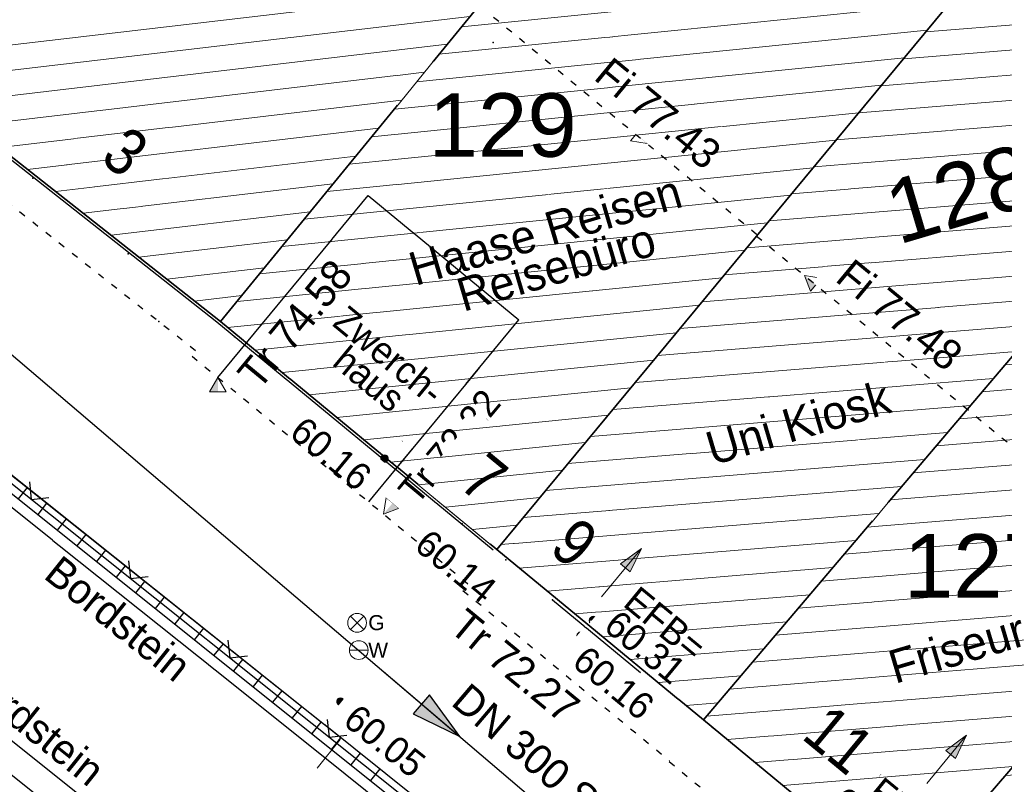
# Model space of a CAD drawing. Header units: metres. Extents: x 32365810 to 32367010, y 5620411 to 5622366.
# Tile 73 of 198: x 32366165 to 32366180, y 5622030 to 5622042. Entities that reach past the tile are written whole.
import ezdxf

# ---------------------------------------------------------------- set-up
doc = ezdxf.new("R2010")
doc.units = ezdxf.units.M
for name, pattern in [('1000.100', [0]), ('1000.110', [0]), ('1000.195', [0]), ('1000.196', [0.225, 0.075, -0.15]), ('1000.300', [0]), ('1600.1047', [0]), ('1600.2028', [0]), ('1600.2505', [0]), ('1600.25101', [0])]:
    doc.linetypes.add(name, pattern=pattern)
doc.layers.get('0').update_dxf_attribs({"color": 1, "linetype": 'CONTINUOUS'})
for name, color, linetype in [('Beschriftung Gebäude', 7, 'CONTINUOUS'), ('Beschriftung Kanalbestand (AMT 66)', 7, 'CONTINUOUS'), ('Beschriftung Topographie', 7, 'CONTINUOUS'), ('EFB-_ Dachhöhen Bestandsgebäude (NHN)', 7, 'CONTINUOUS'), ('Flurstücke_Grenzpunkte', 11, 'CONTINUOUS'), ('Gasleitung', 7, 'CONTINUOUS'), ('Gebäude', 31, 'CONTINUOUS'), ('Höhen_ gemessen (NHN)', 7, 'CONTINUOUS'), ('Höhentexte_ gemessen (NHN)', 7, 'CONTINUOUS'), ('Lagebezeichnungen', 12, 'CONTINUOUS'), ('Leitungen Kanalbestand (AMT 66)', 7, 'CONTINUOUS'), ('Siedlungsflächen - Bauwerke u. Einrichtungen', 51, 'CONTINUOUS'), ('Symbole Topographie', 7, 'CONTINUOUS'), ('Topographie_ örtl. Aufnahme', 7, 'CONTINUOUS'), ('Wasserleitung', 7, 'CONTINUOUS')]:
    doc.layers.add(name, color=color, linetype=linetype)
doc.styles.add('Arial', font='Arial.ttf')
doc.styles.add('Beschriftung schwarz_ Stift 0.25', font='Century Gothic.ttf')
doc.styles.add('Beschriftung Topographie_ blau', font='Century Gothic.ttf')
doc.styles.add('Dachhöhe NHN_ Bestand_ gemessen', font='Century Gothic.ttf')
doc.styles.add('Dachhöhe NHN_ Bestand_ gemessen_ schwarz', font='Century Gothic.ttf')
doc.styles.add('Flurstücksnummer - K 10 700', font='Arial.ttf')
doc.styles.add('Hausnummern NRW', font='Arial.ttf', dxfattribs={"width": 0.85})
doc.styles.add('Höhe NHN_ gemessen_ blau', font='Century Gothic.ttf')
doc.styles.add('Kanal Mischwasser_ Beschriftung allgemein_ dünn_ lila', font='Century Gothic.ttf')
doc.styles.add('Name - Bauwerken u. Einrichtungen - F 10', font='Arial.ttf')

# ---------------------------------------------------------------- blocks, each defined once
blk = doc.blocks.new('S1000.360')
at = {"lineweight": -2}
blk.add_hatch(color=0, dxfattribs=at).paths.add_polyline_path([(0, 0.25), (0.05, 0.05), (-0.05, 0.05)], flags=0)
at = {"color": 0, "lineweight": -2}
for p, q in [((-0.05, 0.05), (0, 0.25)), ((0, 0.25), (0.05, 0.05)), ((0, 0.25), (0, -0.25)), ((0.05, 0.05), (-0.05, 0.05))]:
    blk.add_line(p, q, dxfattribs=at)
blk = doc.blocks.new('S1000.549', base_point=(-0.2, 0))
at = {"color": 0, "lineweight": -2}
blk.add_line((-0.45, 0), (0.05, 0), dxfattribs=at)
blk.add_circle((-0.2, 0), 0.25, dxfattribs=at)
at = {"color": 0, "lineweight": -2, "insert": (0.05246, -0.199999), "char_height": 0.4, "attachment_point": 7, "line_spacing_factor": 0.69, "style": 'Arial'}
blk.add_mtext('W', dxfattribs=at)
blk = doc.blocks.new('S1000.550', base_point=(-0.2, 0))
at = {"color": 0, "lineweight": -2}
for p, q in [((-0.376777, 0.176777), (-0.023224, -0.176777)), ((-0.376777, -0.176777), (-0.023224, 0.176777))]:
    blk.add_line(p, q, dxfattribs=at)
blk.add_circle((-0.2, 0), 0.25, dxfattribs=at)
at = {"color": 0, "lineweight": -2, "insert": (0.09684, -0.2), "char_height": 0.4, "attachment_point": 7, "line_spacing_factor": 0.69, "style": 'Arial'}
blk.add_mtext('G', dxfattribs=at)
blk = doc.blocks.new('S1000.15')
at = {"color": 0, "lineweight": -2}
for p, q in [((-0.5, 0.05), (-0.485, 0.1)), ((0.495, 0.05), (-0.5, 0.05)), ((-0.5, -0.05), (-0.5, 0)), ((-0.5, 0), (0.5, 0)), ((-0.485, 0.1), (0.49, 0.1)), ((-0.475, 0.15), (-0.455, 0.2)), ((0.475, 0.15), (-0.475, 0.15)), ((-0.455, 0.2), (0.455, 0.2)), ((-0.43, 0.25), (-0.4, 0.3)), ((0.43, 0.25), (-0.43, 0.25)), ((-0.4, 0.3), (0.395, 0.3)), ((-0.355, 0.35), (-0.295, 0.4)), ((0.36, 0.35), (-0.355, 0.35)), ((-0.295, 0.4), (0.3, 0.4)), ((0.22, 0.45), (-0.215, 0.45)), ((0.3, 0.4), (0.22, 0.45)), ((0.395, 0.3), (0.36, 0.35)), ((0.455, 0.2), (0.43, 0.25)), ((0.49, 0.1), (0.475, 0.15)), ((0.5, 0), (0.495, 0.05)), ((0.495, -0.05), (-0.5, -0.05)), ((-0.475, -0.15), (-0.49, -0.1)), ((-0.49, -0.1), (0.485, -0.1)), ((0.475, -0.15), (-0.475, -0.15)), ((-0.43, -0.25), (-0.455, -0.2)), ((-0.455, -0.2), (0.46, -0.2)), ((0.425, -0.25), (-0.43, -0.25)), ((-0.355, -0.35), (-0.4, -0.3)), ((-0.4, -0.3), (0.395, -0.3)), ((0.345, -0.35), (-0.355, -0.35)), ((-0.205, -0.45), (-0.29, -0.4)), ((-0.29, -0.4), (0.285, -0.4)), ((0.2, -0.45), (-0.205, -0.45)), ((0.285, -0.4), (0.345, -0.35)), ((0.395, -0.3), (0.425, -0.25)), ((0.46, -0.2), (0.475, -0.15)), ((0.485, -0.1), (0.495, -0.05))]:
    blk.add_line(p, q, dxfattribs=at)
blk.add_circle((0, 0), 0.5, dxfattribs=at)
blk = doc.blocks.new('S1000.400')
at = {"lineweight": -2}
blk.add_hatch(color=0, dxfattribs=at).paths.add_polyline_path([(-0.49, 0), (0.49, 0), (0.479292, -0.101877), (0.447637, -0.199301), (0.396418, -0.288015), (0.327874, -0.364141), (0.245, -0.424352), (0.151418, -0.466018), (0.051219, -0.487316), (-0.051219, -0.487316), (-0.151418, -0.466018), (-0.245, -0.424352), (-0.327874, -0.364141), (-0.396418, -0.288015), (-0.447637, -0.199301), (-0.479292, -0.101877)], flags=0)
at = {"color": 0, "lineweight": -2}
blk.add_circle((0, 0), 0.5, dxfattribs=at)
for start, end in [(0, 180), (180, 0)]:
    blk.add_arc((0, 0), 0.49, start, end, dxfattribs=at)
blk = doc.blocks.new('S1000.114', base_point=(0, 0.366025))
at = {"lineweight": -2}
blk.add_hatch(color=0, dxfattribs=at).paths.add_polyline_path([(-0.5, -0.5), (0, 0.366026), (0, -0.5)], flags=0)
at = {"color": 0, "lineweight": -2}
for p, q in [((0, 0.366026), (-0.5, -0.5)), ((0.5, -0.5), (0, 0.366026)), ((-0.5, -0.5), (0, -0.5)), ((0, -0.5), (0.5, -0.5))]:
    blk.add_line(p, q, dxfattribs=at)
blk = doc.blocks.new('O1125')
at = {"layer": 'Flurstücke_Grenzpunkte', "color": 7, "linetype": '1600.2028', "lineweight": 35}
for p, q in [((32366155.039, 5622047.531), (32366167.904, 5622037.375)), ((32366167.904, 5622037.375), (32366175.494, 5622046.668))]:
    blk.add_line(p, q, dxfattribs=at)
blk = doc.blocks.new('O1282')
at = {"layer": 'Flurstücke_Grenzpunkte', "color": 7, "linetype": '1600.2028', "lineweight": 35}
for p, q in [((32366167.904, 5622037.375), (32366175.494, 5622046.668)), ((32366172.035, 5622033.966), (32366179.668, 5622043.178)), ((32366167.904, 5622037.375), (32366172.035, 5622033.966))]:
    blk.add_line(p, q, dxfattribs=at)
at = {"layer": 'Flurstücke_Grenzpunkte', "color": 7, "lineweight": 18, "insert": (32366172.124081, 5622039.828176), "char_height": 0.95, "attachment_point": 8, "line_spacing_factor": 0.69, "style": 'Flurstücksnummer - K 10 700', "bg_fill": 2}
blk.add_mtext('129', dxfattribs=at)
blk = doc.blocks.new('O1462')
at = {"layer": 'Flurstücke_Grenzpunkte', "color": 7, "linetype": '1600.2028', "lineweight": 35}
for p, q in [((32366155.039, 5622047.531), (32366167.904, 5622037.375)), ((32366167.904, 5622037.375), (32366172.035, 5622033.966)), ((32366175.126, 5622031.416), (32366172.035, 5622033.966)), ((32366178.187, 5622028.892), (32366175.126, 5622031.416))]:
    blk.add_line(p, q, dxfattribs=at)
blk = doc.blocks.new('O1471')
at = {"layer": 'Flurstücke_Grenzpunkte', "color": 7, "linetype": '1600.2028', "lineweight": 35}
for p, q in [((32366179.668, 5622043.178), (32366182.856, 5622047.026)), ((32366182.856, 5622047.026), (32366186.103, 5622044.351)), ((32366182.9, 5622040.576), (32366186.103, 5622044.351)), ((32366172.035, 5622033.966), (32366179.668, 5622043.178)), ((32366175.126, 5622031.416), (32366182.9, 5622040.576)), ((32366175.126, 5622031.416), (32366172.035, 5622033.966))]:
    blk.add_line(p, q, dxfattribs=at)
at = {"layer": 'Flurstücke_Grenzpunkte', "color": 7, "lineweight": 18, "insert": (32366179.103838, 5622038.825336), "char_height": 0.95, "attachment_point": 8, "rotation": 16.5124674, "line_spacing_factor": 0.69, "style": 'Flurstücksnummer - K 10 700', "bg_fill": 2}
blk.add_mtext('128', dxfattribs=at)
blk = doc.blocks.new('O1703')
at = {"layer": 'Flurstücke_Grenzpunkte', "color": 7, "linetype": '1600.2028', "lineweight": 35}
for p, q in [((32366182.9, 5622040.576), (32366186.103, 5622044.351)), ((32366186.103, 5622044.351), (32366189.234, 5622041.77)), ((32366185.985, 5622037.983), (32366189.234, 5622041.77)), ((32366175.126, 5622031.416), (32366182.9, 5622040.576)), ((32366178.187, 5622028.892), (32366185.985, 5622037.983)), ((32366178.187, 5622028.892), (32366175.126, 5622031.416))]:
    blk.add_line(p, q, dxfattribs=at)
at = {"layer": 'Flurstücke_Grenzpunkte', "color": 7, "lineweight": 18, "insert": (32366179.231564, 5622033.245916), "char_height": 0.95, "attachment_point": 8, "line_spacing_factor": 0.69, "style": 'Flurstücksnummer - K 10 700', "bg_fill": 2}
blk.add_mtext('127', dxfattribs=at)
blk = doc.blocks.new('O1959')
at = {"layer": 'Flurstücke_Grenzpunkte', "color": 7, "linetype": '1600.2028', "lineweight": 35}
for p, q in [((32366185.985, 5622037.983), (32366189.234, 5622041.77)), ((32366189.234, 5622041.77), (32366192.395, 5622039.166)), ((32366192.395, 5622039.166), (32366189.143, 5622035.431)), ((32366178.187, 5622028.892), (32366185.985, 5622037.983)), ((32366189.117, 5622035.401), (32366181.246, 5622026.367)), ((32366189.143, 5622035.431), (32366189.117, 5622035.401)), ((32366181.246, 5622026.367), (32366178.187, 5622028.892))]:
    blk.add_line(p, q, dxfattribs=at)
at = {"layer": 'Flurstücke_Grenzpunkte', "color": 7, "lineweight": 18, "insert": (32366182.389187, 5622031.335074), "char_height": 0.95, "attachment_point": 8, "line_spacing_factor": 0.69, "style": 'Flurstücksnummer - K 10 700', "bg_fill": 2}
blk.add_mtext('126', dxfattribs=at)
blk = doc.blocks.new('Senkrechter Strich')
at = {"color": 0, "lineweight": -2}
blk.add_line((0, 0.5), (0, -0.5), dxfattribs=at)
blk = doc.blocks.new('O3476')
at = {"layer": 'Siedlungsflächen - Bauwerke u. Einrichtungen', "color": 7, "linetype": '1600.25101', "lineweight": 18}
blk.add_line((32366152.69, 5622044.706), (32366169.707699, 5622031.144947, 60.083901), dxfattribs=at)
at = {"layer": 'Siedlungsflächen - Bauwerke u. Einrichtungen', "color": 7, "lineweight": 18, "xscale": 0.55, "yscale": 0.55, "zscale": 0.55, "rotation": 141.449382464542}
blk.add_blockref('Senkrechter Strich', (32366169.520738, 5622030.910329, 60.083901), dxfattribs=at)
blk = doc.blocks.new('O2209')
at = {"layer": 'Gebäude', "color": 7, "linetype": '1600.2505', "lineweight": 18}
for p, q in [((32366179.668, 5622043.178), (32366172.035, 5622033.966)), ((32366182.9, 5622040.576), (32366179.668, 5622043.178)), ((32366175.126, 5622031.416), (32366182.9, 5622040.576)), ((32366172.035, 5622033.966), (32366175.126, 5622031.416))]:
    blk.add_line(p, q, dxfattribs=at)
at = {"layer": 'Lagebezeichnungen', "color": 7, "lineweight": 18, "insert": (32366172.97228, 5622033.790469), "char_height": 0.7, "attachment_point": 8, "rotation": 320.4810171, "line_spacing_factor": 0.69, "style": 'Hausnummern NRW', "bg_fill": 2}
blk.add_mtext('9', dxfattribs=at)
blk = doc.blocks.new('O2502')
at = {"layer": 'Gebäude', "color": 7, "linetype": '1600.2505', "lineweight": 18}
for p, q in [((32366175.126, 5622031.416), (32366182.9, 5622040.576)), ((32366185.985, 5622037.983), (32366182.9, 5622040.576)), ((32366178.187, 5622028.892), (32366185.985, 5622037.983)), ((32366175.126, 5622031.416), (32366178.187, 5622028.892))]:
    blk.add_line(p, q, dxfattribs=at)
at = {"layer": 'Lagebezeichnungen', "color": 7, "lineweight": 18, "insert": (32366176.932, 5622030.856), "char_height": 0.7, "attachment_point": 8, "rotation": 320.481, "line_spacing_factor": 0.69, "style": 'Hausnummern NRW', "bg_fill": 2}
blk.add_mtext('11', dxfattribs=at)
blk = doc.blocks.new('O2505')
at = {"layer": 'Gebäude', "color": 7, "linetype": '1600.2505', "lineweight": 18}
for p, q in [((32366175.494, 5622046.668), (32366167.904, 5622037.375)), ((32366179.668, 5622043.178), (32366175.494, 5622046.668)), ((32366179.668, 5622043.178), (32366172.035, 5622033.966)), ((32366167.904, 5622037.375), (32366172.035, 5622033.966))]:
    blk.add_line(p, q, dxfattribs=at)
at = {"layer": 'Lagebezeichnungen', "color": 7, "lineweight": 18, "insert": (32366171.625835, 5622034.76691), "char_height": 0.7, "attachment_point": 8, "rotation": 320.4810171, "line_spacing_factor": 0.69, "style": 'Hausnummern NRW', "bg_fill": 2}
blk.add_mtext('7', dxfattribs=at)
blk = doc.blocks.new('O2655')
at = {"layer": 'Gebäude', "color": 7, "linetype": '1600.2505', "lineweight": 18}
for p in [(32366155.039, 5622047.531), (32366175.494, 5622046.668)]:
    blk.add_line(p, (32366167.904, 5622037.375), dxfattribs=at)
at = {"layer": 'Lagebezeichnungen', "color": 7, "lineweight": 18, "insert": (32366166.482, 5622039.915), "char_height": 0.7, "attachment_point": 5, "rotation": 321.711451, "line_spacing_factor": 0.69, "style": 'Hausnummern NRW', "bg_fill": 2}
blk.add_mtext('3', dxfattribs=at)
blk = doc.blocks.new('O3177')
at = {"layer": 'Gebäude', "color": 7, "linetype": '1600.2505', "lineweight": 18}
for p, q in [((32366178.187, 5622028.892), (32366185.985, 5622037.983)), ((32366185.985, 5622037.983), (32366189.117, 5622035.401)), ((32366189.117, 5622035.401), (32366181.246, 5622026.367)), ((32366178.187, 5622028.892), (32366181.246, 5622026.367))]:
    blk.add_line(p, q, dxfattribs=at)
at = {"layer": 'Lagebezeichnungen', "color": 7, "lineweight": 18, "insert": (32366180.422, 5622028.113), "char_height": 0.7, "attachment_point": 8, "rotation": 320.481, "line_spacing_factor": 0.69, "style": 'Hausnummern NRW', "bg_fill": 2}
blk.add_mtext('13', dxfattribs=at)
blk = doc.blocks.new('*X997')
at = {"color": 142, "linetype": '1000.100', "lineweight": 25, "true_color": 0x0087cd}
for p, q in [((32366165.011915, 5622034.892297), (32366164.878657, 5622034.725076)), ((32366165.304916, 5622034.658468), (32366165.171411, 5622034.490938)), ((32366165.597915, 5622034.424638), (32366165.464164, 5622034.2568)), ((32366165.890915, 5622034.190809), (32366165.756918, 5622034.022662)), ((32366166.183915, 5622033.95698), (32366166.049672, 5622033.788524)), ((32366166.476915, 5622033.72315), (32366166.342426, 5622033.554386)), ((32366166.769915, 5622033.489321), (32366166.635179, 5622033.320247)), ((32366167.062915, 5622033.255491), (32366166.927933, 5622033.08611)), ((32366167.355914, 5622033.021662), (32366167.220687, 5622032.851971)), ((32366167.648915, 5622032.787833), (32366167.513441, 5622032.617832)), ((32366167.941915, 5622032.554003), (32366167.806194, 5622032.383695)), ((32366168.234914, 5622032.320174), (32366168.098948, 5622032.149556)), ((32366168.527915, 5622032.086344), (32366168.391703, 5622031.915417)), ((32366168.820914, 5622031.852515), (32366168.684456, 5622031.68128)), ((32366169.113914, 5622031.618685), (32366168.97721, 5622031.447141)), ((32366169.406914, 5622031.384855), (32366169.269963, 5622031.213002)), ((32366169.699914, 5622031.151026), (32366169.562717, 5622030.978864)), ((32366169.992913, 5622030.917196), (32366169.855471, 5622030.744725)), ((32366170.285913, 5622030.683367), (32366170.148224, 5622030.510587))]:
    blk.add_line(p, q, dxfattribs=at)
blk = doc.blocks.new('*X1100')
at = {"color": 253, "linetype": '1600.1047', "lineweight": 18, "true_color": 0xb2b2b2}
for p, q in [((32366179.937964, 5622042.960659), (32366179.45517, 5622042.921142)), ((32366180.362188, 5622042.619127), (32366179.120726, 5622042.517515)), ((32366180.786412, 5622042.277595), (32366178.786283, 5622042.113887)), ((32366181.210636, 5622041.936064), (32366178.45184, 5622041.710259)), ((32366181.63486, 5622041.594532), (32366178.117396, 5622041.306631)), ((32366182.059084, 5622041.253), (32366177.782953, 5622040.903003)), ((32366182.483307, 5622040.911468), (32366177.44851, 5622040.499375)), ((32366182.893908, 5622040.568822), (32366177.114067, 5622040.095747)), ((32366182.550747, 5622040.16448), (32366176.779623, 5622039.692119)), ((32366182.207587, 5622039.760139), (32366176.44518, 5622039.288492)), ((32366181.864426, 5622039.355798), (32366176.110737, 5622038.884864)), ((32366181.521266, 5622038.951456), (32366175.776293, 5622038.481236)), ((32366181.178105, 5622038.547115), (32366175.44185, 5622038.077608)), ((32366180.834945, 5622038.142773), (32366175.107407, 5622037.67398)), ((32366180.491785, 5622037.738432), (32366174.772964, 5622037.270352)), ((32366180.148624, 5622037.334091), (32366174.43852, 5622036.866724)), ((32366179.805464, 5622036.929749), (32366174.104077, 5622036.463096)), ((32366179.462303, 5622036.525408), (32366173.769634, 5622036.059469)), ((32366179.119143, 5622036.121067), (32366173.43519, 5622035.655841)), ((32366178.775982, 5622035.716725), (32366173.100747, 5622035.252213)), ((32366178.432822, 5622035.312384), (32366172.766304, 5622034.848585)), ((32366178.089661, 5622034.908043), (32366172.431861, 5622034.444957)), ((32366177.746501, 5622034.503701), (32366172.097417, 5622034.041329)), ((32366177.40334, 5622034.09936), (32366172.372478, 5622033.687589)), ((32366177.06018, 5622033.695018), (32366172.787392, 5622033.345295)), ((32366176.71702, 5622033.290677), (32366173.202306, 5622033.003001)), ((32366176.373859, 5622032.886336), (32366173.617219, 5622032.660707)), ((32366176.030699, 5622032.481994), (32366174.032133, 5622032.318414)), ((32366175.687538, 5622032.077653), (32366174.447047, 5622031.97612)), ((32366175.344378, 5622031.673312), (32366174.86196, 5622031.633826))]:
    blk.add_line(p, q, dxfattribs=at)
blk = doc.blocks.new('*X1185')
at = {"color": 253, "linetype": '1600.1047', "lineweight": 18, "true_color": 0xb2b2b2}
for p, q in [((32366183.109721, 5622040.399726), (32366182.723574, 5622040.36812)), ((32366183.517643, 5622040.05686), (32366182.380414, 5622039.963779)), ((32366183.925565, 5622039.713994), (32366182.037254, 5622039.559437)), ((32366184.333486, 5622039.371128), (32366181.694093, 5622039.155096)), ((32366184.741408, 5622039.028262), (32366181.350933, 5622038.750755)), ((32366185.14933, 5622038.685396), (32366181.007772, 5622038.346413)), ((32366185.557252, 5622038.34253), (32366180.664612, 5622037.942072)), ((32366185.965174, 5622037.999664), (32366180.321451, 5622037.537731)), ((32366185.65476, 5622037.598003), (32366179.978291, 5622037.133389)), ((32366185.307651, 5622037.193338), (32366179.63513, 5622036.729048)), ((32366184.960541, 5622036.788674), (32366179.29197, 5622036.324707)), ((32366184.613431, 5622036.384009), (32366178.948809, 5622035.920365)), ((32366184.266321, 5622035.979344), (32366178.605649, 5622035.516024)), ((32366183.919212, 5622035.57468), (32366178.262489, 5622035.111682)), ((32366183.572102, 5622035.170015), (32366177.919328, 5622034.707341)), ((32366183.224992, 5622034.765351), (32366177.576168, 5622034.303)), ((32366182.877882, 5622034.360686), (32366177.233007, 5622033.898658)), ((32366182.530773, 5622033.956021), (32366176.889847, 5622033.494317)), ((32366182.183663, 5622033.551357), (32366176.546686, 5622033.089976)), ((32366181.836553, 5622033.146692), (32366176.203526, 5622032.685634)), ((32366181.489444, 5622032.742027), (32366175.860365, 5622032.281293)), ((32366181.142334, 5622032.337363), (32366175.517205, 5622031.876952)), ((32366180.795224, 5622031.932698), (32366175.174044, 5622031.47261)), ((32366180.448114, 5622031.528034), (32366175.482984, 5622031.121643)), ((32366180.101005, 5622031.123369), (32366175.898085, 5622030.779364)), ((32366179.753895, 5622030.718704), (32366176.313186, 5622030.437086)), ((32366179.406785, 5622030.31404), (32366176.728286, 5622030.094807)), ((32366179.059675, 5622029.909375), (32366177.143387, 5622029.752529)), ((32366178.712566, 5622029.504711), (32366177.558488, 5622029.41025)), ((32366178.365456, 5622029.100046), (32366177.973589, 5622029.067972))]:
    blk.add_line(p, q, dxfattribs=at)
blk = doc.blocks.new('*X1186')
at = {"color": 253, "linetype": '1600.1047', "lineweight": 18, "true_color": 0xb2b2b2}
for p, q in [((32366175.851037, 5622046.369471), (32366175.196231, 5622046.303419)), ((32366176.253281, 5622046.033144), (32366174.860759, 5622045.892676)), ((32366176.655525, 5622045.696816), (32366174.525288, 5622045.481934)), ((32366177.057769, 5622045.360488), (32366174.189816, 5622045.071191)), ((32366177.460013, 5622045.024161), (32366173.854344, 5622044.660448)), ((32366177.862257, 5622044.687833), (32366173.518872, 5622044.249705)), ((32366178.264501, 5622044.351505), (32366173.183401, 5622043.838962)), ((32366178.666745, 5622044.015178), (32366172.847929, 5622043.428219)), ((32366179.068989, 5622043.67885), (32366172.512457, 5622043.017476)), ((32366179.471233, 5622043.342522), (32366172.176985, 5622042.606733)), ((32366179.493919, 5622042.967908), (32366171.841514, 5622042.19599)), ((32366179.153136, 5622042.556629), (32366171.506042, 5622041.785247)), ((32366178.812354, 5622042.145351), (32366171.17057, 5622041.374504)), ((32366178.471571, 5622041.734072), (32366170.835098, 5622040.963761)), ((32366178.130788, 5622041.322793), (32366170.499627, 5622040.553018)), ((32366177.790006, 5622040.911515), (32366170.164155, 5622040.142276)), ((32366177.449223, 5622040.500236), (32366169.828683, 5622039.731533)), ((32366177.10844, 5622040.088957), (32366169.493212, 5622039.32079)), ((32366176.767658, 5622039.677679), (32366169.15774, 5622038.910047)), ((32366176.426875, 5622039.2664), (32366168.822268, 5622038.499304)), ((32366176.086092, 5622038.855121), (32366168.486796, 5622038.088561)), ((32366175.74531, 5622038.443843), (32366168.151325, 5622037.677818)), ((32366175.404527, 5622038.032564), (32366168.010936, 5622037.286754)), ((32366175.063744, 5622037.621285), (32366168.417917, 5622036.950904)), ((32366174.722962, 5622037.210007), (32366168.824897, 5622036.615054)), ((32366174.382179, 5622036.798728), (32366169.231877, 5622036.279204)), ((32366174.041396, 5622036.387449), (32366169.638858, 5622035.943354)), ((32366173.700614, 5622035.976171), (32366170.045838, 5622035.607504)), ((32366173.359831, 5622035.564892), (32366170.452818, 5622035.271654)), ((32366173.019048, 5622035.153613), (32366170.859798, 5622034.935804)), ((32366172.678266, 5622034.742335), (32366171.266779, 5622034.599954)), ((32366172.337483, 5622034.331056), (32366171.673759, 5622034.264105))]:
    blk.add_line(p, q, dxfattribs=at)
blk = doc.blocks.new('*X1231')
at = {"color": 253, "linetype": '1600.1047', "lineweight": 18, "true_color": 0xb2b2b2}
for p, q in [((32366162.937162, 5622041.295964), (32366171.975075, 5622042.359519)), ((32366163.353418, 5622040.96736), (32366171.63389, 5622041.941782)), ((32366163.769673, 5622040.638756), (32366171.292706, 5622041.524044)), ((32366164.185928, 5622040.310152), (32366170.951522, 5622041.106307)), ((32366164.602184, 5622039.981549), (32366170.610338, 5622040.68857)), ((32366165.018439, 5622039.652945), (32366170.269154, 5622040.270833)), ((32366165.434694, 5622039.324341), (32366169.92797, 5622039.853096)), ((32366165.850949, 5622038.995737), (32366169.586785, 5622039.435359)), ((32366166.267205, 5622038.667133), (32366169.245601, 5622039.017622)), ((32366166.68346, 5622038.338529), (32366168.904417, 5622038.599885)), ((32366167.099715, 5622038.009925), (32366168.563233, 5622038.182148)), ((32366167.515971, 5622037.681322), (32366168.222049, 5622037.764411))]:
    blk.add_line(p, q, dxfattribs=at)
blk = doc.blocks.new('*X1383')
at = {"color": 253, "linetype": '1600.1047', "lineweight": 18, "true_color": 0xb2b2b2}
for p, q in [((32366186.202904, 5622037.803361), (32366185.807582, 5622037.776164)), ((32366186.623739, 5622037.456428), (32366185.464937, 5622037.376704)), ((32366187.044574, 5622037.109494), (32366185.122292, 5622036.977245)), ((32366187.46541, 5622036.76256), (32366184.779647, 5622036.577785)), ((32366187.886245, 5622036.415626), (32366184.437001, 5622036.178325)), ((32366188.30708, 5622036.068693), (32366184.094356, 5622035.778865)), ((32366188.727915, 5622035.721759), (32366183.751711, 5622035.379406)), ((32366189.090716, 5622035.370832), (32366183.409066, 5622034.979946)), ((32366188.742337, 5622034.970978), (32366183.066421, 5622034.580486)), ((32366188.393959, 5622034.571124), (32366182.723776, 5622034.181026)), ((32366188.04558, 5622034.17127), (32366182.381131, 5622033.781567)), ((32366187.697202, 5622033.771416), (32366182.038485, 5622033.382107)), ((32366187.348823, 5622033.371561), (32366181.69584, 5622032.982647)), ((32366187.000444, 5622032.971707), (32366181.353195, 5622032.583187)), ((32366186.652066, 5622032.571853), (32366181.01055, 5622032.183728)), ((32366186.303687, 5622032.171999), (32366180.667905, 5622031.784268)), ((32366185.955309, 5622031.772145), (32366180.32526, 5622031.384808)), ((32366185.60693, 5622031.37229), (32366179.982614, 5622030.985348)), ((32366185.258551, 5622030.972436), (32366179.639969, 5622030.585889)), ((32366184.910173, 5622030.572582), (32366179.297324, 5622030.186429)), ((32366184.561794, 5622030.172728), (32366178.954679, 5622029.786969)), ((32366184.213416, 5622029.772874), (32366178.612034, 5622029.38751)), ((32366183.865037, 5622029.373019), (32366178.269389, 5622028.98805)), ((32366183.516658, 5622028.973165), (32366178.506274, 5622028.628461)), ((32366183.16828, 5622028.573311), (32366178.92662, 5622028.281493)), ((32366182.819901, 5622028.173457), (32366179.346966, 5622027.934526)), ((32366182.471522, 5622027.773603), (32366179.767312, 5622027.587558)), ((32366182.123144, 5622027.373749), (32366180.187658, 5622027.240591)), ((32366181.774765, 5622026.973894), (32366180.608004, 5622026.893623)), ((32366181.426387, 5622026.57404), (32366181.028349, 5622026.546656))]:
    blk.add_line(p, q, dxfattribs=at)
blk = doc.blocks.new('S1000.97')
at = {"color": 0, "lineweight": -2}
for p, q in [((-0.5, 0.5), (0, 0)), ((0, 0), (0.5, 0.5))]:
    blk.add_line(p, q, dxfattribs=at)
blk = doc.blocks.new('S1000.370')
at = {"lineweight": -2}
blk.add_hatch(color=0, dxfattribs=at).paths.add_polyline_path([(0.065, 0), (-0.06, 0), (0, 0.25)], flags=0)
at = {"color": 0, "lineweight": -2}
for p, q in [((0, 0.25), (-0.06, 0)), ((0, -0.25), (0, 0.25)), ((0.065, 0), (0, 0.25)), ((-0.06, 0), (0.065, 0))]:
    blk.add_line(p, q, dxfattribs=at)

msp = doc.modelspace()

# ---------------------------------------------------------------- linework, layer by layer
at = {"layer": 'EFB-_ Dachhöhen Bestandsgebäude (NHN)', "color": 7, "true_color": 0xffffff}
for p in [(32366171.981307, 5622041.548745, 77.649), (32366173.499977, 5622040.902803, 77.226), (32366166.526075, 5622038.388148, 71.859), (32366166.983339, 5622037.377036, 71.853), (32366170.710206, 5622035.05261, 72.512), (32366170.133372, 5622034.694797, 74.566)]:
    msp.add_point(p, dxfattribs=at)
at = {"layer": 'Topographie_ örtl. Aufnahme', "color": 7, "true_color": 0xffffff}
for p in [(32366165.100181, 5622039.520602, 60.09), (32366168.111779, 5622037.150154, 60.154), (32366171.516197, 5622034.350532, 60.154), (32366172.169762, 5622033.812728, 60.156), (32366172.866764, 5622033.211126, 60.163), (32366175.260795, 5622031.303974, 60.189)]:
    msp.add_point(p, dxfattribs=at)

# ---------------------------------------------------------------- block references
at = {"layer": 'EFB-_ Dachhöhen Bestandsgebäude (NHN)', "color": 7, "lineweight": 18, "xscale": 0.25, "yscale": 0.25, "zscale": 0.25}
for p, rotation in [((32366174.284, 5622040.038, 77.431), 230.469738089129), ((32366176.64, 5622038.065, 77.48), 50.564563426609), ((32366170.342439, 5622034.496207, 72.223), 140.46974241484), ((32366171.568, 5622033.323, 72.27), 50.478202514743)]:
    msp.add_blockref('S1000.114', p, dxfattribs=dict(at, rotation=rotation))
msp.add_blockref('S1000.114', (32366167.864674, 5622036.540918, 74.579), dxfattribs=at)
at = {"layer": 'EFB-_ Dachhöhen Bestandsgebäude (NHN)', "color": 7, "lineweight": 9, "xscale": 0.1375, "yscale": 0.1375, "zscale": 0.1375, "rotation": 180.000420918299}
msp.add_blockref('S1000.400', (32366173.487614, 5622032.902778, 60.312), dxfattribs=at)
at = {"layer": 'Gasleitung', "color": 7, "lineweight": 18, "xscale": 0.5625, "yscale": 0.5625, "zscale": 0.5625}
msp.add_blockref('S1000.550', (32366169.947254, 5622032.86931, 60.086), dxfattribs=at)
at = {"layer": 'Höhen_ gemessen (NHN)', "color": 7, "lineweight": 18, "xscale": 0.1125, "yscale": 0.1125, "zscale": 0.1125}
for p in [(32366170.356136, 5622035.327122, 60.161), (32366171.68063, 5622033.939633, 60.143), (32366173.291333, 5622032.676608, 60.165), (32366169.699327, 5622031.690696, 60.051)]:
    msp.add_blockref('S1000.15', p, dxfattribs=at)
at = {"layer": 'Symbole Topographie', "color": 7, "lineweight": 18, "xscale": 1.875, "yscale": 1.875, "zscale": 1.875}
for p, rotation in [((32366170.921511, 5622035.948813), 320.462780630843), ((32366173.899529, 5622033.617646), 320.458358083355), ((32366178.763503, 5622030.828458), 320.619226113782)]:
    msp.add_blockref('S1000.360', p, dxfattribs=dict(at, rotation=rotation))
at = {"layer": 'Wasserleitung', "color": 7, "lineweight": 18, "xscale": 0.5625, "yscale": 0.5625, "zscale": 0.5625}
msp.add_blockref('S1000.549', (32366169.971716, 5622032.461087, 60.078), dxfattribs=at)

# ---------------------------------------------------------------- texts
at = {"layer": 'Beschriftung Gebäude', "color": 7, "lineweight": 25, "char_height": 0.5, "rotation": 16.5121764, "line_spacing_factor": 0.69, "style": 'Beschriftung schwarz_ Stift 0.25', "bg_fill": 2}
for s, insert, attachment_point in [('Haase Reisen\\PReisebüro', (32366172.843643, 5622038.464721), 5), ('Uni Kiosk', (32366175.262281, 5622035.213671), 7), ('Friseur', (32366177.99326, 5622031.947817), 7)]:
    msp.add_mtext(s, dxfattribs=dict(at, insert=insert, attachment_point=attachment_point))
at = {"layer": 'Beschriftung Kanalbestand (AMT 66)', "color": 200, "lineweight": 25, "true_color": 0xd600ff, "insert": (32366172.838775, 5622030.661566), "char_height": 0.45, "attachment_point": 5, "rotation": 319.5592598, "line_spacing_factor": 0.69, "style": 'Kanal Mischwasser_ Beschriftung allgemein_ dünn_ lila', "bg_fill": 2}
msp.add_mtext('DN 300 STZ*', dxfattribs=at)
at = {"layer": 'EFB-_ Dachhöhen Bestandsgebäude (NHN)', "color": 7, "lineweight": 25, "insert": (32366177.075358, 5622037.988154, 77.48), "char_height": 0.45, "attachment_point": 7, "rotation": 320.5645827, "line_spacing_factor": 0.69, "style": 'Dachhöhe NHN_ Bestand_ gemessen_ schwarz', "bg_fill": 2}
msp.add_mtext('Fi 77.48', dxfattribs=at)
at = {"layer": 'Höhen_ gemessen (NHN)', "color": 142, "lineweight": 25, "true_color": 0x0087cd, "insert": (32366170.201526, 5622035.132146), "char_height": 0.4, "attachment_point": 3, "rotation": 320.56784, "line_spacing_factor": 0.69, "style": 'Höhe NHN_ gemessen_ blau', "bg_fill": 2}
msp.add_mtext('60.16', dxfattribs=at)
at = {"layer": 'Lagebezeichnungen', "color": 7, "lineweight": 18, "insert": (32366159.073086, 5622031.08045), "char_height": 0.95, "attachment_point": 7, "rotation": 322.1617001, "line_spacing_factor": 0.69, "style": 'Name - Bauwerken u. Einrichtungen - F 10', "bg_fill": 2}
msp.add_mtext('Stockenstraße', dxfattribs=at)

# ---------------------------------------------------------------- next in the draw order: texts
at = {"layer": 'Beschriftung Topographie', "color": 142, "lineweight": 25, "true_color": 0x0087cd, "insert": (32366164.937504, 5622031.189637), "char_height": 0.45, "attachment_point": 8, "rotation": 321.3078354, "line_spacing_factor": 0.69, "style": 'Beschriftung Topographie_ blau', "bg_fill": 2}
msp.add_mtext('Bordstein', dxfattribs=at)
at = {"layer": 'EFB-_ Dachhöhen Bestandsgebäude (NHN)', "color": 7, "lineweight": 25, "line_spacing_factor": 0.69, "style": 'Dachhöhe NHN_ Bestand_ gemessen_ schwarz', "bg_fill": 2}
for s, insert, char_height, attachment_point, rotation in [('Fi 77.43', (32366174.303273, 5622040.312799, 77.431), 0.45, 8, 320.4697051), ('Zwerch-\\Phaus', (32366170.274638, 5622036.694692), 0.4, 5, 320.4625817)]:
    msp.add_mtext(s, dxfattribs=dict(at, insert=insert, char_height=char_height, attachment_point=attachment_point, rotation=rotation))
at = {"layer": 'EFB-_ Dachhöhen Bestandsgebäude (NHN)', "color": 142, "lineweight": 25, "true_color": 0x0087cd, "insert": (32366178.031819, 5622029.283908), "char_height": 0.4, "attachment_point": 9, "rotation": 320.616486, "line_spacing_factor": 0.69, "style": 'Dachhöhe NHN_ Bestand_ gemessen', "bg_fill": 2}
msp.add_mtext('EFB=\\P60.30', dxfattribs=at)
at = {"layer": 'Höhen_ gemessen (NHN)', "color": 142, "lineweight": 25, "true_color": 0x0087cd, "char_height": 0.4, "line_spacing_factor": 0.69, "style": 'Höhe NHN_ gemessen_ blau', "bg_fill": 2}
for s, insert, attachment_point, rotation in [('60.14', (32366171.552326, 5622033.87015), 2, 320.5497636), ('60.05', (32366169.837194, 5622031.520287), 4, 321.4061214)]:
    msp.add_mtext(s, dxfattribs=dict(at, insert=insert, attachment_point=attachment_point, rotation=rotation))
at = {"layer": 'Höhentexte_ gemessen (NHN)', "color": 142, "lineweight": 25, "true_color": 0x0087cd, "insert": (32366173.394948, 5622032.552661), "char_height": 0.4, "attachment_point": 1, "rotation": 320.5100387, "line_spacing_factor": 0.69, "style": 'Höhe NHN_ gemessen_ blau', "bg_fill": 2}
msp.add_mtext('60.16', dxfattribs=at)

# ---------------------------------------------------------------- next in the draw order: texts
at = {"layer": 'Beschriftung Topographie', "color": 142, "lineweight": 25, "true_color": 0x0087cd, "insert": (32366166.229177, 5622032.751145), "char_height": 0.45, "attachment_point": 8, "rotation": 321.3105646, "line_spacing_factor": 0.69, "style": 'Beschriftung Topographie_ blau', "bg_fill": 2}
msp.add_mtext('Bordstein', dxfattribs=at)
at = {"layer": 'EFB-_ Dachhöhen Bestandsgebäude (NHN)', "color": 142, "lineweight": 25, "true_color": 0x0087cd, "line_spacing_factor": 0.69, "style": 'Dachhöhe NHN_ Bestand_ gemessen', "bg_fill": 2}
for s, insert, char_height, attachment_point, rotation in [('Tr 74.58', (32366168.130701, 5622036.619103, 74.579), 0.45, 1, 50.4629043), ('Tr 72.22', (32366170.535742, 5622034.873691), 0.4, 1, 50.1228811), ('EFB=\\P60.31', (32366173.608888, 5622032.774043), 0.4, 7, 320.51199)]:
    msp.add_mtext(s, dxfattribs=dict(at, insert=insert, char_height=char_height, attachment_point=attachment_point, rotation=rotation))
at = {"layer": 'EFB-_ Dachhöhen Bestandsgebäude (NHN)', "color": 7, "lineweight": 25, "insert": (32366171.587853, 5622033.110397, 72.27), "char_height": 0.45, "attachment_point": 1, "rotation": 320.4781709, "line_spacing_factor": 0.69, "style": 'Dachhöhe NHN_ Bestand_ gemessen_ schwarz', "bg_fill": 2}
msp.add_mtext('Tr 72.27', dxfattribs=at)

# ---------------------------------------------------------------- next in the draw order: block references
at = {"layer": 'Flurstücke_Grenzpunkte', "color": 7, "true_color": 0xffffff}
msp.add_blockref('O1125', (0, 0), dxfattribs=at)

# ---------------------------------------------------------------- next in the draw order: block references
msp.add_blockref('O1282', (0, 0), dxfattribs=at)

# ---------------------------------------------------------------- next in the draw order: block references
msp.add_blockref('O1462', (0, 0), dxfattribs=at)

# ---------------------------------------------------------------- next in the draw order: block references
msp.add_blockref('O1471', (0, 0), dxfattribs=at)
at = {"layer": 'Siedlungsflächen - Bauwerke u. Einrichtungen', "color": 7, "true_color": 0xffffff}
msp.add_blockref('O3476', (0, 0), dxfattribs=at)

# ---------------------------------------------------------------- next in the draw order: block references
at = {"layer": 'Flurstücke_Grenzpunkte', "color": 7, "true_color": 0xffffff}
msp.add_blockref('O1703', (0, 0), dxfattribs=at)

# ---------------------------------------------------------------- next in the draw order: block references
msp.add_blockref('O1959', (0, 0), dxfattribs=at)

# ---------------------------------------------------------------- next in the draw order: block references
at = {"layer": 'Gebäude', "color": 7, "true_color": 0xffffff}
msp.add_blockref('O2209', (0, 0), dxfattribs=at)

# ---------------------------------------------------------------- next in the draw order: block references
msp.add_blockref('O2502', (0, 0), dxfattribs=at)

# ---------------------------------------------------------------- next in the draw order: block references
msp.add_blockref('O2505', (0, 0), dxfattribs=at)

# ---------------------------------------------------------------- next in the draw order: block references
msp.add_blockref('O2655', (0, 0), dxfattribs=at)

# ---------------------------------------------------------------- next in the draw order: linework, layer by layer
at = {"layer": 'EFB-_ Dachhöhen Bestandsgebäude (NHN)', "color": 7, "linetype": '1000.196', "lineweight": 25}
for p, q in [((32366154.696548, 5622047.076581), (32366167.551519, 5622036.928499)), ((32366171.795932, 5622042.091213), (32366175.926932, 5622038.682213)), ((32366167.478606, 5622036.859511), (32366171.609606, 5622033.450511)), ((32366171.53024, 5622033.354151), (32366174.62124, 5622030.804151)), ((32366174.614099, 5622030.795188), (32366177.675099, 5622028.271188))]:
    msp.add_line(p, q, dxfattribs=at)
at = {"layer": 'EFB-_ Dachhöhen Bestandsgebäude (NHN)', "color": 7, "linetype": '1000.195', "lineweight": 25}
for p, q in [((32366167.864674, 5622036.540918, 74.579), (32366170.111627, 5622039.263097)), ((32366170.111627, 5622039.263097), (32366172.367317, 5622037.401207)), ((32366170.120577, 5622034.679293), (32366172.367317, 5622037.401207))]:
    msp.add_line(p, q, dxfattribs=at)
at = {"layer": 'Topographie_ örtl. Aufnahme', "color": 142, "linetype": '1000.100', "lineweight": 25, "true_color": 0x0087cd}
for p, q in [((32366154.975359, 5622047.534634), (32366167.849581, 5622037.37091)), ((32366177.49175, 5622024.932899, 60.18), (32366152.705554, 5622044.713479, 59.874)), ((32366152.72618, 5622044.444326, 60.38), (32366177.731141, 5622024.445915, 60.125)), ((32366169.463593, 5622030.849051, 59.005196), (32366152.624222, 5622044.308504)), ((32366175.697993, 5622021.880902, 60.24), (32366150.673196, 5622041.843856, 60.394)), ((32366167.849581, 5622037.37091), (32366171.982602, 5622033.9594)), ((32366172.866764, 5622033.211126, 60.163), (32366174.183518, 5622032.126121, 60.17)), ((32366162.892, 5622032.616234, 58.433), (32366167.73259, 5622028.750805, 59.059131)), ((32366177.643921, 5622024.31838, 60.014), (32366169.463593, 5622030.849051, 59.005196))]:
    msp.add_line(p, q, dxfattribs=at)
at = {"layer": 'Topographie_ örtl. Aufnahme', "color": 142, "linetype": '1000.110', "lineweight": 25, "true_color": 0x0087cd}
msp.add_line((32366152.71595, 5622044.585427, 60.387), (32366177.435281, 5622024.84814, 60.134), dxfattribs=at)

# ---------------------------------------------------------------- next in the draw order: block references
at = {"layer": 'Gebäude', "color": 7, "true_color": 0xffffff}
msp.add_blockref('O3177', (0, 0), dxfattribs=at)
at = {"layer": 'Leitungen Kanalbestand (AMT 66)', "color": 200, "lineweight": 25, "true_color": 0xd600ff, "xscale": 3.0025, "yscale": 3.0025, "zscale": 3.0025, "rotation": 229.55905048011}
msp.add_blockref('S1000.370', (32366170.91325, 5622031.656), dxfattribs=at)
at = {"layer": 'Topographie_ örtl. Aufnahme', "color": 7, "true_color": 0xffffff}
msp.add_blockref('*X997', (0, 0), dxfattribs=at)
at = {"layer": 'Topographie_ örtl. Aufnahme', "color": 7, "lineweight": 25, "xscale": 0.375, "yscale": 0.375, "zscale": 0.375, "rotation": 321.394190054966}
for p in [(32366165.075616, 5622034.716784, 60.2605), (32366166.560384, 5622033.531262, 60.245304), (32366168.045153, 5622032.34574, 60.230107), (32366169.529922, 5622031.160218, 60.214911)]:
    msp.add_blockref('S1000.97', p, dxfattribs=at)

# ---------------------------------------------------------------- next in the draw order: linework, layer by layer
at = {"layer": 'EFB-_ Dachhöhen Bestandsgebäude (NHN)', "color": 7, "linetype": '1000.196', "lineweight": 25}
msp.add_line((32366175.921227, 5622038.656151), (32366182.160669, 5622033.52455), dxfattribs=at)
at = {"layer": 'Leitungen Kanalbestand (AMT 66)', "color": 200, "linetype": '1000.300', "lineweight": 25, "true_color": 0xd600ff}
msp.add_line((32366157.642, 5622042.967, 59.93), (32366184.1845, 5622020.345), dxfattribs=at)

# ---------------------------------------------------------------- next in the draw order: block references
at = {"layer": 'Gebäude', "color": 7, "true_color": 0xffffff}
for name in ['*X1231', '*X1186', '*X1100', '*X1185', '*X1383']:
    msp.add_blockref(name, (0, 0), dxfattribs=at)

doc.saveas('drawing.dxf')
